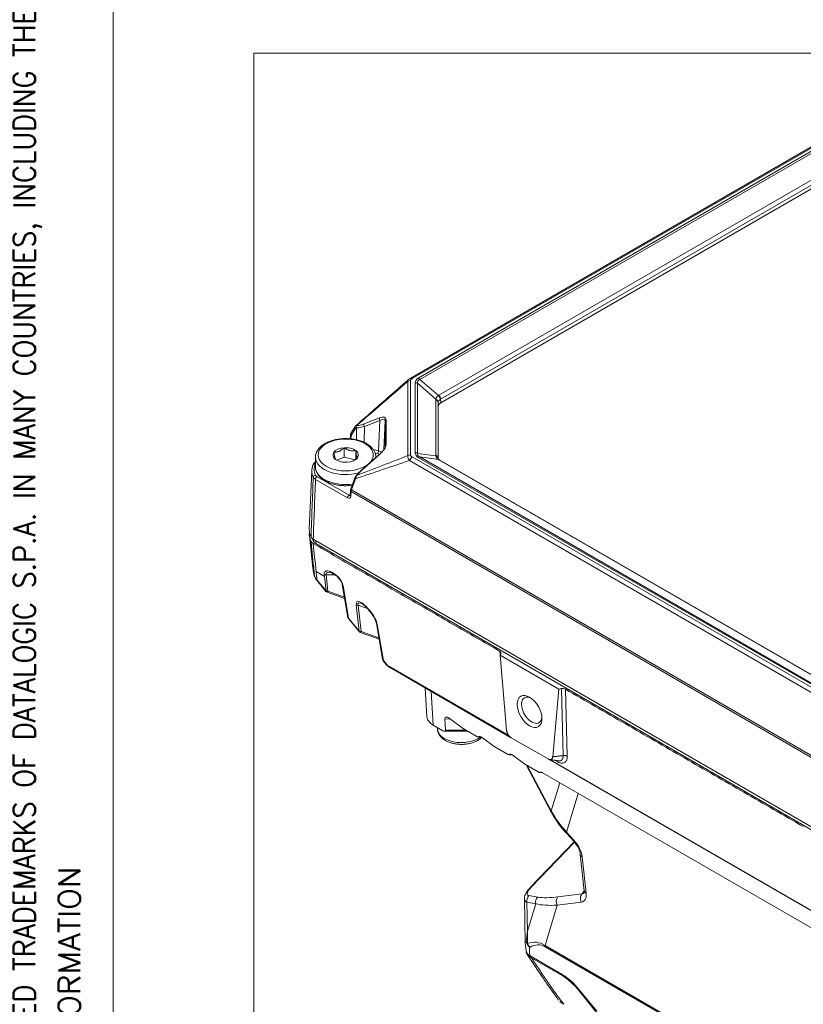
# Model space of a CAD drawing. Header units: millimetres. Extents: x 4 to 837, y 5 to 589.
# Tile 2 of 164: x 4 to 94, y 87 to 199. Entities that reach past the tile are written whole.
import ezdxf

# ---------------------------------------------------------------- set-up
doc = ezdxf.new("R2010")
doc.units = ezdxf.units.MM
doc.layers.add('1', color=7, linetype='Continuous', true_color=0xffffff)
doc.layers.add('256', color=7, linetype='Continuous', true_color=0xffffff)
doc.styles.add('blockfont', font='simplex.shx')

msp = doc.modelspace()

# ---------------------------------------------------------------- linework, layer by layer
at = {"layer": '1', "color": 251, "linetype": 'Continuous', "lineweight": 18}
for p in [(31.03, 11.417), (200.102, 195.204)]:
    msp.add_line(p, (31.03, 195.204), dxfattribs=at)
at = {"layer": '1', "color": 143, "linetype": 'Continuous', "lineweight": 18}
for p, q in [((98.733, 186.854), (48.893, 158.079)), ((100.537, 183.077), (52.389, 155.279)), ((52.096, 154.871), (52.096, 148.908)), ((42.613, 152.58), (42.127, 151.797)), ((42.068, 151.604), (42.042, 151.183)), ((45.377, 149.401), (43.613, 147.862)), ((118.104, 110.749), (52.268, 148.759)), ((37.67, 147.574), (37.382, 140.835)), ((42.592, 146.714), (42.106, 145.441)), ((42.758, 146.998), (42.757, 146.997)), ((42.769, 147.012), (42.758, 146.998)), ((42.068, 145.272), (42.036, 144.743)), ((42.106, 145.441), (42.105, 145.44)), ((37.39, 140.095), (37.784, 136.426)), ((122.592, 90.779), (37.829, 139.717)), ((38.231, 135.042), (39.276, 133.774)), ((40.083, 135.8), (40.122, 135.778)), ((41.143, 134.547), (41.779, 130.8)), ((39.408, 133.682), (41.41, 132.975)), ((44.114, 131.7), (44.291, 131.486)), ((41.844, 130.66), (43.061, 129.182)), ((45.057, 130.086), (45.755, 125.977)), ((43.193, 129.09), (45.356, 128.327)), ((59.264, 126.65), (59.189, 126.487)), ((59.898, 117.932), (59.189, 126.487)), ((65.877, 122.626), (59.189, 126.487)), ((45.819, 125.837), (46.168, 125.414)), ((46.519, 125.108), (60.37, 117.111)), ((65.877, 122.626), (65.168, 114.89)), ((66.158, 122.669), (65.877, 122.626)), ((64.637, 114.643), (60.429, 117.073)), ((64.703, 114.61), (95.014, 97.11))]:
    msp.add_line(p, q, dxfattribs=at)
at = {"layer": '1', "color": 143, "linetype": 'Continuous', "lineweight": 13}
for p, q in [((98.983, 186.829), (49.143, 158.054)), ((49.826, 158.106), (98.894, 186.435)), ((99.06, 186.292), (49.992, 157.962)), ((52.184, 156.155), (100.342, 183.96)), ((100.53, 183.505), (52.371, 155.701)), ((48.629, 149.261), (48.629, 157.736)), ((48.934, 157.82), (48.934, 149.346)), ((49.473, 149.583), (49.473, 157.583)), ((51.843, 155.708), (49.734, 157.523)), ((49.734, 157.523), (49.734, 149.523)), ((49.992, 157.962), (52.13, 156.122)), ((51.839, 149.303), (51.839, 155.643)), ((52.096, 154.871), (52.078, 155.309)), ((52.078, 155.309), (52.078, 148.968)), ((52.371, 155.701), (52.389, 155.279)), ((43.625, 152.891), (45.389, 153.563)), ((45.438, 153.277), (43.674, 152.605)), ((45.292, 149.81), (45.438, 153.277)), ((46.043, 153.23), (45.907, 149.995)), ((46.043, 150.34), (46.043, 153.23)), ((46.141, 153.385), (46.141, 150.495)), ((42.649, 152.354), (42.163, 151.57)), ((42.751, 151.076), (42.784, 152.434)), ((42.784, 152.434), (42.772, 152.433)), ((42.797, 152.69), (42.808, 152.691)), ((43.674, 152.605), (43.629, 150.781)), ((42.141, 151.494), (42.122, 151.177)), ((44.674, 149.972), (45.292, 149.81)), ((45.189, 149.481), (44.889, 149.56)), ((49.734, 149.523), (51.843, 149.233)), ((45.389, 149.375), (43.625, 147.836)), ((116.346, 109.726), (48.828, 148.708)), ((49.143, 149.112), (116.661, 110.131)), ((116.571, 110.525), (49.826, 149.06)), ((52.13, 148.814), (49.992, 149.108)), ((49.992, 149.108), (116.737, 110.573)), ((52.078, 148.968), (52.079, 148.939)), ((118.02, 110.772), (52.184, 148.783)), ((41.744, 144.436), (38.087, 146.547)), ((38.263, 146.846), (41.92, 144.735)), ((42.668, 146.627), (42.182, 145.354)), ((42.808, 147.012), (42.797, 146.999)), ((42.141, 145.162), (42.109, 144.633)), ((118.744, 100.935), (42.141, 145.162)), ((42.182, 145.354), (118.78, 101.13)), ((41.92, 144.735), (42.04, 144.804)), ((38.154, 136.039), (39.112, 135.486)), ((38.251, 135.09), (39.296, 133.823)), ((39.112, 135.486), (39.09, 135.689)), ((39.296, 133.823), (39.112, 135.486)), ((39.301, 135.652), (39.508, 133.785)), ((40.309, 135.652), (39.301, 135.652)), ((40.022, 135.918), (40.061, 135.896)), ((39.508, 133.785), (41.385, 133.123)), ((41.228, 134.455), (41.864, 130.708)), ((43.081, 129.231), (42.749, 132.23)), ((42.961, 132.192), (43.293, 129.194)), ((44.004, 131.824), (42.961, 132.192)), ((44.134, 131.749), (44.311, 131.535)), ((41.864, 130.708), (43.081, 129.231)), ((45.142, 129.995), (45.839, 125.886)), ((43.293, 129.194), (45.331, 128.474)), ((45.839, 125.886), (46.188, 125.463)), ((59.195, 126.416), (59.135, 126.927)), ((46.458, 125.226), (60.159, 117.316)), ((66.357, 115.025), (66.158, 122.669)), ((66.638, 122.594), (66.837, 114.947)), ((64.934, 114.559), (94.812, 97.309)), ((65.666, 114.348), (65.412, 114.495))]:
    msp.add_line(p, q, dxfattribs=at)
at = {"layer": '1', "color": 252, "linetype": 'Continuous', "lineweight": 18}
for p, q in [((41.343, 150.163), (41.343, 149.102)), ((42.677, 149.845), (42.677, 148.857)), ((38.082, 149.092), (38.082, 147.949)), ((40.526, 148.74), (41.343, 149.102)), ((41.343, 149.102), (42.609, 148.799)), ((44.982, 149.056), (44.982, 149.092)), ((38.112, 139.228), (122.592, 90.453))]:
    msp.add_line(p, q, dxfattribs=at)
at = {"layer": '1', "color": 252, "linetype": 'Continuous', "lineweight": 13}
for p, q in [((37.858, 139.476), (37.858, 139.701)), ((38.112, 139.554), (38.112, 139.228))]:
    msp.add_line(p, q, dxfattribs=at)
at = {"layer": '1', "color": 9, "linetype": 'Continuous', "lineweight": 18}
for p, q in [((50.611, 122.746), (50.809, 119.47)), ((52.844, 119.239), (52.922, 117.939)), ((53.359, 119.287), (54.988, 118.093)), ((52.637, 117.867), (51.539, 118.501)), ((56.504, 117.213), (55.048, 118.054)), ((52.808, 117.812), (55.467, 117.812)), ((58.488, 116.072), (57.15, 117.053)), ((58.548, 116.033), (60.004, 115.192)), ((61.988, 114.051), (60.65, 115.032)), ((63.528, 113.157), (62.048, 114.012)), ((62.126, 113.967), (65.008, 108.581)), ((100.074, 92.248), (64.069, 113.036)), ((66.735, 106.159), (67.565, 105.246)), ((67.626, 105.175), (62.614, 99.977)), ((68.324, 103.761), (68.779, 99.605)), ((61.936, 98.672), (62.039, 93.673)), ((62.586, 92.161), (66.258, 90.041)), ((66.234, 89.916), (62.773, 91.914)), ((70.169, 85.723), (68.178, 88.187)), ((68.202, 88.312), (70.194, 85.848))]:
    msp.add_line(p, q, dxfattribs=at)
at = {"layer": '1', "color": 9, "linetype": 'Continuous', "lineweight": 13}
for p, q in [((51.307, 122.344), (51.539, 118.501)), ((53.518, 119.171), (52.844, 119.239)), ((52.922, 117.939), (55.247, 117.939)), ((62.241, 113.901), (65.007, 108.732)), ((65.007, 108.732), (65.972, 111.937)), ((68.095, 110.711), (66.763, 106.289)), ((66.763, 106.289), (67.593, 105.376)), ((67.657, 105.139), (62.719, 100.018)), ((68.542, 103.469), (68.997, 99.312)), ((62.45, 99.048), (63.457, 98.882)), ((65.767, 98.898), (68.519, 99.246)), ((68.519, 99.246), (68.78, 99.586)), ((62.223, 98.283), (62.291, 95.001)), ((63.229, 98.117), (62.223, 98.283)), ((62.291, 95.001), (63.229, 98.117)), ((65.675, 97.962), (64.291, 93.369)), ((68.427, 98.31), (65.675, 97.962)), ((64.291, 93.369), (121.196, 60.514)), ((121.226, 60.355), (64.32, 93.209)), ((66.234, 89.916), (66.351, 89.986)), ((68.262, 88.238), (68.178, 88.187))]:
    msp.add_line(p, q, dxfattribs=at)
at = {"layer": '1', "color": 27, "linetype": 'Continuous', "lineweight": 18}
msp.add_line((52.005, 118.232), (52.005, 118.106), dxfattribs=at)
at = {"layer": '1', "color": 143, "linetype": 'Continuous', "lineweight": 18}
for centre, start, end in [((39.508, 133.965), 219.50001, 250.56338), ((42.075, 130.85), 189.63385, 219.50001), ((43.293, 129.373), 219.50001, 250.56338), ((46.051, 126.028), 189.63385, 219.50001)]:
    msp.add_arc(centre, 0.3, start, end, dxfattribs=at)
at = {"layer": '1', "color": 143, "linetype": 'Continuous', "lineweight": 13}
for centre, major_axis, ratio, start_param, end_param in [((48.934, 157.412), (-0.5, 0), 0.816497, 4.712389, 5.3668874), ((49.143, 157.646), (-0.25, 0.433), 0.57735, 5.4977871, 6.3010467), ((54.267, 156.321), (-4.773, 1.409), 0.316774, 5.9906252, 6.3764069), ((49.473, 157.174), (-0.5, 0), 0.816497, 4.1637648, 4.712389), ((54.267, 155.913), (-4.511, 1.817), 0.270428, 6.0502352, 6.4360169), ((49.826, 157.697), (-0.25, 0.433), 0.57735, 5.009238, 5.4977871), ((53.372, 154.869), (-1.477, 0.979), 0.423223, 0.1961998, 0.2735145), ((51.578, 155.295), (-0.5, 0), 0.816497, 3.1764992, 4.1637648), ((51.582, 155.359), (-0.495, 0.073), 0.840845, 3.2970206, 4.2851419), ((53.111, 154.521), (-0.988, 0.925), 0.3292, 0.2218087, 0.2991235), ((53.274, 154.872), (-1.322, 1.088), 0.692206, 6.0295402, 6.0813402), ((51.964, 155.857), (-0.28, 0.414), 0.590594, 3.920458, 4.9678244), ((52.018, 155.89), (-0.25, 0.433), 0.57735, 3.9618974, 5.009238), ((53.108, 154.608), (-0.788, 1.06), 0.61337, 6.2080104, 6.2598104), ((44.784, 155.078), (2.673, 2.172), 0.374057, 3.6317303, 3.9896074), ((43.777, 152.729), (0.089, -0.234), 0.59435, 3.7475614, 5.0347572), ((45.542, 153.401), (0.089, -0.234), 0.59435, 3.7475614, 5.0347572), ((44.856, 152.566), (1.231, 0.991), 0.371341, 5.9927896, 7.1355015), ((45.008, 152.404), (0.99, 0.96), 0.31686, 5.9846754, 7.1273874), ((46.293, 153.223), (-0.25, 0), 0.816497, 5.3668874, 6.2482787), ((42.339, 151.665), (0.212, -0.132), 0.758511, 3.3321073, 4.3004547), ((42.825, 152.449), (-0.212, 0.132), 0.758511, 0.0000133, 1.158862), ((42.949, 152.528), (-0.018, 0.249), 0.774783, 0.8102958, 1.9054777), ((42.96, 152.529), (0.018, -0.249), 0.774783, 3.9518885, 5.0470704), ((44.936, 154.916), (2.918, 2.201), 0.393456, 3.6383872, 3.9962643), ((42.317, 151.589), (0.25, -0.015), 0.576647, 3.1269905, 3.961246), ((42.317, 151.385), (-0.118, 0.22), 0.597134, 0.3316978, 0.7692068), ((45.189, 149.686), (-0.064, -0.242), 0.338369, 0.6605369, 2.1964266), ((44.877, 149.087), (0.75, 0.001), 0.577144, 0.8210219, 1.1423204), ((44.877, 149.291), (-1, 0.01), 0.572627, 3.8429671, 4.2903745), ((44.856, 149.703), (1.232, 0.964), 0.378936, 4.8521382, 5.9948501), ((46.293, 150.333), (-0.25, 0), 0.816497, 5.3668874, 6.2482787), ((49.473, 149.175), (-0.5, 0), 0.816497, 4.1637648, 4.712389), ((54.267, 150.845), (4.773, 1.409), 0.316774, 3.048371, 3.4341528), ((54.267, 150.437), (4.529, 1.042), 0.260445, 3.037435, 3.4232167), ((38.069, 148.163), (-0.227, 0.105), 0.788977, 5.0615438, 6.2826721), ((42.38, 147.704), (-4.462, 0), 0.57735, 6.0228164, 6.5435542), ((45.542, 149.213), (0.164, -0.188), 0.071597, 3.1415829, 3.618711), ((48.934, 148.937), (-0.5, 0), 0.816497, 4.712389, 5.3668874), ((49.143, 148.704), (-0.25, -0.433), 0.57735, 3.9269908, 5.0253716), ((49.826, 148.652), (-0.25, -0.433), 0.57735, 3.4384417, 3.9269908), ((51.578, 148.954), (-0.5, 0), 0.816497, 3.1764992, 4.1637648), ((53.372, 148.545), (-1.478, 0.962), 0.42743, 0.2712911, 0.3486059), ((51.582, 148.885), (-0.496, -0.064), 0.785148, 3.0731977, 4.0613189), ((51.964, 148.358), (-0.26, -0.427), 0.622989, 3.1353191, 3.4518692), ((53.274, 148.738), (-1.516, 0.49), 0.24437, 0.7986453, 0.8504454), ((52.018, 148.326), (-0.25, -0.433), 0.57735, 3.1415861, 3.4384417), ((42.38, 147.507), (4.712, 0), 0.57735, 3.1341315, 3.4019616), ((44.784, 147.101), (2.675, 2.099), 0.383853, 1.7060225, 2.0638996), ((43.777, 147.674), (0.164, -0.188), 0.071597, 3.1415829, 3.618711), ((38.069, 146.837), (-0.227, -0.105), 0.788977, 4.3632342, 5.8991239), ((38.263, 146.642), (-0.125, -0.217), 0.57735, 3.9269908, 5.4628806), ((42.825, 146.625), (-0.234, 0.089), 0.269221, 0.0000064, 0.9383977), ((42.949, 146.837), (-0.191, 0.161), 0.216018, 5.7948924, 6.2831895), ((42.96, 146.85), (0.191, -0.161), 0.216018, 2.6532998, 3.1410664), ((42.317, 145.257), (0.25, -0.015), 0.576647, 3.1423184, 3.961246), ((42.339, 145.352), (0.234, -0.089), 0.269221, 3.1656518, 4.0799903), ((42.494, 145.352), (0.256, 0.429), 0.567185, 1.8922087, 2.3297177), ((41.92, 144.531), (-0.125, -0.217), 0.57735, 3.9269908, 5.4628806), ((41.756, 144.852), (-0.236, 0.441), 0.597134, 2.3749097, 3.9107995), ((41.933, 144.946), (-0.111, 0.224), 0.616056, 2.3962733, 2.9751597), ((42.286, 144.728), (0.25, -0.015), 0.576647, 3.1416073, 3.9612457), ((40.142, 135.061), (-0.966, 0.957), 0.447063, 5.2436153, 6.7882317), ((38.265, 135.588), (-0.287, -0.088), 0.393794, 6.1036645, 6.2829025), ((38.463, 135.232), (-0.231, -0.191), 0.155581, 5.71846, 6.2831861), ((39.301, 135.831), (0.298, 0.033), 0.596182, 3.860401, 4.6464293), ((40.354, 135.203), (-1.026, 0.62), 0.411163, 5.6860187, 6.6151538), ((40.233, 136.06), (-0.15, -0.26), 0.57735, 5.5789095, 6.2831994), ((40.272, 136.038), (-0.15, -0.26), 0.57735, 5.5789095, 6.2804063), ((40.181, 135.038), (-0.966, 0.957), 0.447063, 3.6989989, 5.2436153), ((39.508, 133.965), (-0.231, -0.191), 0.155581, 5.71846, 6.2831861), ((39.508, 133.965), (0.298, 0.033), 0.596182, 3.860401, 4.6464293), ((39.508, 133.965), (0.1, 0.283), 0.241272, 3.141594, 4.1126635), ((41.439, 134.597), (-0.296, -0.05), 0.550327, 0.0082665, 0.6856448), ((43.845, 131.215), (-1.006, 1.355), 0.330413, 4.8650415, 6.7983596), ((42.961, 132.372), (0.298, 0.033), 0.596182, 3.860401, 4.6464293), ((44.056, 131.357), (-1.082, 1.076), 0.265132, 5.7742243, 6.7452937), ((44.346, 131.891), (-0.231, -0.191), 0.155581, 5.71846, 6.2854394), ((44.522, 131.677), (-0.231, -0.191), 0.155581, 5.71846, 6.2863079), ((44.024, 130.997), (-1.039, 1.393), 0.320923, 3.7019312, 4.8623783), ((42.075, 130.85), (-0.296, -0.05), 0.550327, 6.2831549, 6.9688301), ((42.075, 130.85), (-0.231, -0.191), 0.155581, 5.71846, 6.2831861), ((43.293, 129.373), (-0.231, -0.191), 0.155581, 5.71846, 6.2831861), ((43.293, 129.373), (0.298, 0.033), 0.596182, 3.860401, 4.6464293), ((45.353, 130.137), (-0.296, -0.05), 0.550327, 0.0080463, 0.6856448), ((43.293, 129.373), (0.1, 0.283), 0.241272, 3.141594, 4.1126635), ((46.051, 126.028), (-0.296, -0.05), 0.550327, 6.2831549, 6.9688301), ((46.051, 126.028), (-0.231, -0.191), 0.155581, 5.71846, 6.2831861), ((46.399, 125.605), (-0.231, -0.191), 0.155581, 5.71846, 6.2835617), ((46.418, 125.774), (-0.389, 0.583), 0.528792, 1.7595316, 2.3217117), ((46.669, 125.368), (-0.15, -0.26), 0.57735, 5.5789095, 6.2831994)]:
    msp.add_ellipse(centre, major_axis=major_axis, ratio=ratio, start_param=start_param, end_param=end_param, dxfattribs=at)
at = {"layer": '1', "color": 143, "linetype": 'Continuous', "lineweight": 18}
for centre, major_axis, ratio, start_param, end_param in [((53.097, 154.871), (-1.001, 0), 0.577059, 5.4985438, 6.2834373), ((42.339, 151.665), (0.212, -0.132), 0.758511, 3.141606, 3.3321073), ((42.825, 152.449), (-0.212, 0.132), 0.758511, 6.2287281, 6.2831987), ((42.38, 147.507), (4.712, 0), 0.57735, 3.1168983, 3.1341315), ((42.38, 140.274), (-5, 0), 0.57735, 6.1982362, 6.5634586), ((42.38, 140.764), (-5, 0), 0.57735, 6.2584948, 6.5632623), ((58.778, 126.723), (0.502, 0.001), 0.574863, 6.0235842, 7.0645675), ((66.285, 122.389), (0.5, 0.001), 0.579844, 0.7856635, 1.8266468), ((62.78, 120.209), (-0.825, 1.429), 0.57735, 0, 3.8257726), ((62.78, 120.209), (-0.825, 1.429), 0.57735, 5.5990053, 6.2831853), ((65.313, 114.111), (0.25, 0.433), 0.57735, 5.5789095, 5.9296859)]:
    msp.add_ellipse(centre, major_axis=major_axis, ratio=ratio, start_param=start_param, end_param=end_param, dxfattribs=at)
at = {"layer": '1', "color": 252, "linetype": 'Continuous', "lineweight": 13}
for centre, major_axis, start_param, end_param in [((41.532, 149.337), (-3.15, 0), 2.7492893, 6.2831853), ((41.532, 149.092), (3.45, 0), 3.171539, 5.173028), ((41.532, 149.337), (-3.15, 0), 0, 2.5039506), ((41.532, 149.337), (-3.15, 0), 2.6099793, 2.7492893), ((41.532, 149.092), (3.45, 0), 6.2649278, 6.2831853), ((41.532, 147.949), (-3.45, 0), 0.000003, 1.8021973)]:
    msp.add_ellipse(centre, major_axis=major_axis, ratio=0.57735, start_param=start_param, end_param=end_param, dxfattribs=at)
at = {"layer": '1', "color": 252, "linetype": 'Continuous', "lineweight": 18}
for centre, major_axis, start_param, end_param in [((41.532, 149.337), (1.443, 0), 2.7492893, 3.7964869), ((41.532, 149.337), (1.443, 0), 1.7020918, 2.7492893), ((41.532, 149.337), (1.443, 0), 0.6548942, 1.7020918), ((41.532, 149.337), (1.443, 0), 5.890882, 6.9380795), ((41.532, 149.092), (3.45, 0), 3.1414975, 3.171539), ((41.532, 149.337), (1.443, 0), 3.7964869, 4.8436844), ((41.532, 149.337), (1.443, 0), 4.8436844, 5.890882), ((41.532, 149.092), (3.45, 0), 0.000003, 0.0208161), ((42.663, 140.274), (-5, 0), 0.1817269, 0.2800377), ((38.819, 139.636), (1, 0), 3.4216303, 3.9269908)]:
    msp.add_ellipse(centre, major_axis=major_axis, ratio=0.57735, start_param=start_param, end_param=end_param, dxfattribs=at)
at = {"layer": '1', "color": 143, "linetype": 'Continuous', "lineweight": 18}
msp.add_ellipse((62.533, 120.066), major_axis=(-1, 1.732), ratio=0.57735, dxfattribs=at)
at = {"layer": '1', "color": 9, "linetype": 'Continuous', "lineweight": 18}
for centre, major_axis, ratio, start_param, end_param in [((53.31, 119.521), (2.503, 0), 0.576647, 3.1764667, 3.9263818), ((53.347, 118.899), (-0.453, 0.496), 0.441792, 5.138897, 6.7834287), ((54.995, 118.325), (-0.274, 0.299), 0.44036, 1.9952546, 2.1920903), ((52.622, 118.112), (-0.27, 0.27), 0.486742, 2.0723504, 3.6431467), ((58.495, 116.305), (-0.274, 0.299), 0.44036, 1.9952546, 2.1920903), ((61.995, 114.284), (-0.274, 0.299), 0.44036, 1.9952546, 2.1920903), ((66.899, 87.458), (-2.317, 2.681), 0.408831, 4.6320911, 5.4169847), ((66.923, 87.583), (-2.317, 2.681), 0.408831, 4.6320911, 5.4169847)]:
    msp.add_ellipse(centre, major_axis=major_axis, ratio=ratio, start_param=start_param, end_param=end_param, dxfattribs=at)
at = {"layer": '1', "color": 27, "linetype": 'Continuous', "lineweight": 13}
msp.add_ellipse((54.755, 118.106), major_axis=(-2.75, 0), ratio=0.57735, start_param=0.000003, end_param=2.4785233, dxfattribs=at)
at = {"layer": '1', "color": 9, "linetype": 'Continuous', "lineweight": 13}
for centre, major_axis, ratio, start_param, end_param in [((65.669, 108.935), (0.661, 0.354), 0.420441, 2.705416, 3.141597), ((73.332, 109.768), (-8.569, 5.565), 0.679668, 0.8916933, 1.209258), ((67.29, 106.664), (-0.555, -0.504), 0.198957, 5.7390263, 6.2827547), ((68.12, 105.75), (-0.555, -0.504), 0.198957, 5.7390263, 6.2829773), ((66.904, 104.335), (-1.341, 1.817), 0.529128, 3.8797609, 4.9030399), ((69.069, 103.843), (-0.746, -0.082), 0.637451, 0.0049312, 0.7187908), ((63.979, 100.3), (1.696, 1.161), 0.287084, 2.1934644, 3.4328364), ((63.154, 99.457), (-0.54, 0.521), 0.390496, 5.9263186, 6.2831879), ((62.885, 98.486), (0.122, 0.74), 0.907291, 0.8707419, 1.9944862), ((72.8, 105.292), (10.915, 5.504), 0.314079, 3.5479751, 3.8655398), ((66.202, 98.337), (-0.094, 0.744), 0.831524, 0.6174497, 1.9901831), ((68.954, 98.685), (-0.094, 0.744), 0.831524, 0.6174497, 1.9901831), ((67.347, 100.286), (-1.381, 1.86), 0.496815, 2.8688056, 3.845509), ((67.874, 100.661), (-0.811, 1.37), 0.435097, 2.9009866, 3.3144679), ((69.524, 99.687), (-0.746, -0.082), 0.637451, 0.0000105, 0.7187908), ((64.414, 99.738), (2.435, 1.245), 0.369531, 2.9483953, 3.4410844), ((63.892, 98.32), (0.122, 0.74), 0.907291, 0.8707419, 1.9944862), ((73.234, 104.731), (11.635, 5.501), 0.342647, 3.5378944, 3.8554591), ((64.584, 91.567), (-2.522, 2.181), 0.155573, 6.1275301, 6.4226095), ((63.575, 94.053), (-1.425, 0.47), 0.888168, 0.5567053, 1.0939023), ((63.575, 94.053), (-1.5, 0.028), 0.631203, 0.3184016, 0.5586938), ((60.74, 63.248), (2.534, 30.476), 0.257896, 6.1504141, 6.4056576), ((63.575, 94.053), (-0.743, 1.303), 0.909538, 1.4238037, 1.7594275), ((59.715, 62.339), (4.001, 31.079), 0.21919, 6.1919117, 6.4471552), ((65.345, 94.117), (0.75, 1.299), 0.57735, 2.4710987, 2.6179939), ((63.559, 90.659), (-0.908, 2.614), 0.19812, 0.2536157, 0.8915648)]:
    msp.add_ellipse(centre, major_axis=major_axis, ratio=ratio, start_param=start_param, end_param=end_param, dxfattribs=at)
at = {"layer": '1', "color": 143, "linetype": 'Continuous', "lineweight": 18}
for points, knots in [([(48.699, 157.943), (48.318, 157.608), (47.582, 156.963), (46.563, 156.07), (45.713, 155.324), (45.1, 154.786), (44.674, 154.413), (44.318, 154.101), (43.885, 153.721), (43.331, 153.235), (42.92, 152.874), (42.703, 152.684)], [0, 0, 0, 0, 0.1907451, 0.368196, 0.50995, 0.6160073, 0.6751518, 0.7229157, 0.7942597, 0.8916036, 1, 1, 1, 1]), ([(45.762, 149.796), (45.761, 149.794), (45.704, 149.715), (45.569, 149.579), (45.438, 149.454), (45.377, 149.401)], [0, 0, 0, 0, 0.0119405, 0.5690701, 1, 1, 1, 1]), ([(46.043, 150.333), (46.044, 150.321), (46.039, 150.281), (46.005, 150.165), (45.909, 149.99), (45.818, 149.864), (45.762, 149.796)], [0, 0, 0, 0, 0.1454786, 0.4029819, 0.6859694, 1, 1, 1, 1]), ([(38.079, 148.532), (38.056, 148.519), (37.974, 148.462), (37.889, 148.372), (37.856, 148.287), (37.849, 148.265)], [0, 0, 0, 0, 0.2117642, 0.8092017, 1, 1, 1, 1]), ([(52.226, 148.786), (52.215, 148.792), (52.163, 148.822), (52.104, 148.883), (52.081, 148.931), (52.076, 148.952), (52.078, 148.958)], [0, 0, 0, 0, 0.0716606, 0.3734454, 0.7159317, 1, 1, 1, 1]), ([(37.842, 148.268), (37.811, 148.2), (37.737, 148.01), (37.674, 147.759), (37.675, 147.577), (37.679, 147.523)], [0, 0, 0, 0, 0.2811427, 0.7871466, 1, 1, 1, 1]), ([(43.613, 147.862), (43.536, 147.795), (43.321, 147.601), (43.036, 147.316), (42.84, 147.095), (42.769, 147.012)], [0, 0, 0, 0, 0.2544156, 0.7224967, 1, 1, 1, 1]), ([(42.759, 146.995), (42.739, 146.972), (42.671, 146.89), (42.615, 146.775), (42.584, 146.693), (42.579, 146.68)], [0, 0, 0, 0, 0.2527047, 0.8840946, 1, 1, 1, 1]), ([(42.036, 144.743), (42.034, 144.73), (42.032, 144.712), (42.029, 144.707), (42.029, 144.707)], [0, 0, 0, 0, 0.5255097, 1, 1, 1, 1]), ([(37.829, 139.717), (37.799, 139.735), (37.744, 139.771), (37.697, 139.811), (37.665, 139.842), (37.654, 139.853), (37.635, 139.875), (37.626, 139.886), (37.601, 139.92), (37.587, 139.942), (37.575, 139.966)], [0, 0, 0, 0, 0.25, 0.5, 0.5, 0.625, 0.625, 0.75, 0.75, 1, 1, 1, 1]), ([(37.576, 139.476), (37.587, 139.452), (37.615, 139.407), (37.653, 139.364), (37.685, 139.332), (37.696, 139.322), (37.72, 139.302), (37.732, 139.292), (37.771, 139.263), (37.799, 139.245), (37.829, 139.228)], [0, 0, 0, 0, 0.25, 0.5, 0.5, 0.625, 0.625, 0.75, 0.75, 1, 1, 1, 1]), ([(37.773, 136.582), (37.773, 136.562), (37.777, 136.354), (37.847, 135.99), (37.932, 135.65), (37.978, 135.5)], [0, 0, 0, 0, 0.0548414, 0.5838004, 1, 1, 1, 1]), ([(37.984, 135.501), (37.989, 135.478), (38.017, 135.366), (38.104, 135.209), (38.197, 135.088), (38.235, 135.044)], [0, 0, 0, 0, 0.1399498, 0.6774767, 1, 1, 1, 1]), ([(39.657, 135.95), (39.665, 135.951), (39.703, 135.952), (39.841, 135.92), (39.983, 135.856), (40.07, 135.808), (40.083, 135.8)], [0, 0, 0, 0, 0.1184299, 0.4937712, 0.9208873, 1, 1, 1, 1]), ([(40.122, 135.778), (40.167, 135.752), (40.296, 135.671), (40.511, 135.501), (40.747, 135.263), (40.935, 135.019), (41.061, 134.801), (41.122, 134.643), (41.139, 134.57), (41.143, 134.547)], [0, 0, 0, 0, 0.1109941, 0.3204934, 0.5221328, 0.7007332, 0.8343374, 0.9450693, 1, 1, 1, 1]), ([(43.253, 132.435), (43.258, 132.433), (43.292, 132.423), (43.407, 132.363), (43.591, 132.234), (43.826, 132.025), (44.003, 131.834), (44.101, 131.717), (44.114, 131.7)], [0, 0, 0, 0, 0.025275, 0.1777638, 0.3868325, 0.6467224, 0.9517089, 1, 1, 1, 1]), ([(44.291, 131.486), (44.341, 131.425), (44.483, 131.244), (44.686, 130.946), (44.871, 130.615), (44.991, 130.342), (45.042, 130.171), (45.055, 130.098), (45.057, 130.086)], [0, 0, 0, 0, 0.1438637, 0.4155547, 0.6407261, 0.8272564, 0.9714711, 1, 1, 1, 1]), ([(46.168, 125.414), (46.193, 125.383), (46.283, 125.282), (46.403, 125.18), (46.498, 125.12), (46.519, 125.108)], [0, 0, 0, 0, 0.2464204, 0.8345094, 1, 1, 1, 1]), ([(60.429, 117.073), (60.412, 117.082), (60.396, 117.093), (60.364, 117.115), (60.347, 117.127), (60.299, 117.165), (60.268, 117.193), (60.222, 117.24), (60.207, 117.256), (60.178, 117.29), (60.163, 117.307), (60.135, 117.343), (60.122, 117.361), (60.095, 117.399), (60.082, 117.419), (60.046, 117.477), (60.024, 117.518), (59.995, 117.58), (59.985, 117.601), (59.968, 117.643), (59.96, 117.664), (59.938, 117.727), (59.926, 117.769), (59.915, 117.821), (59.913, 117.831), (59.909, 117.852), (59.907, 117.862), (59.902, 117.893), (59.9, 117.913), (59.898, 117.932)], [0, 0, 0, 0, 0.0625, 0.0625, 0.125, 0.125, 0.25, 0.25, 0.3125, 0.3125, 0.375, 0.375, 0.4375, 0.4375, 0.5, 0.5, 0.625, 0.625, 0.6875, 0.6875, 0.75, 0.75, 0.875, 0.875, 0.90625, 0.90625, 0.9375, 0.9375, 1, 1, 1, 1]), ([(65.168, 114.89), (65.164, 114.854), (65.158, 114.821), (65.144, 114.775), (65.139, 114.76), (65.13, 114.739), (65.127, 114.732), (65.12, 114.718), (65.117, 114.712), (65.098, 114.68), (65.081, 114.658), (65.052, 114.63), (65.041, 114.622), (65.019, 114.607), (65.008, 114.6), (64.971, 114.583), (64.945, 114.576), (64.903, 114.571), (64.889, 114.57), (64.859, 114.57), (64.844, 114.572), (64.799, 114.578), (64.767, 114.586), (64.719, 114.603), (64.703, 114.61), (64.67, 114.625), (64.654, 114.634), (64.637, 114.643)], [0, 0, 0, 0, 0.125, 0.125, 0.1875, 0.1875, 0.21875, 0.21875, 0.25, 0.25, 0.375, 0.375, 0.4375, 0.4375, 0.5, 0.5, 0.625, 0.625, 0.6875, 0.6875, 0.75, 0.75, 0.875, 0.875, 0.9375, 0.9375, 1, 1, 1, 1])]:
    msp.add_open_spline(points, degree=3, knots=knots, dxfattribs=at)
at = {"layer": '1', "color": 143, "linetype": 'Continuous', "lineweight": 13}
for points, degree in [([(48.629, 157.736), (46.685, 156.054), (44.741, 154.372), (42.797, 152.69)], 3), ([(38.079, 148.388), (38.076, 148.381), (38.072, 148.374), (38.069, 148.367)], 3), ([(48.828, 148.708), (46.775, 148.014), (44.721, 147.321), (42.668, 146.627)], 3), ([(42.797, 146.999), (44.741, 147.753), (46.685, 148.507), (48.629, 149.261)], 3), ([(37.575, 139.966), (37.659, 142.246), (37.743, 144.527), (37.828, 146.807)], 3), ([(38.087, 146.547), (38, 144.271), (37.915, 141.994), (37.829, 139.717)], 3), ([(37.829, 139.228), (37.937, 138.165), (38.046, 137.102), (38.154, 136.039)], 3), ([(38.154, 136.039), (38.187, 135.723), (38.219, 135.407), (38.251, 135.09)], 3), ([(65.168, 114.89), (66.357, 115.025)], 1)]:
    msp.add_open_spline(points, degree=degree, dxfattribs=at)
for points, knots in [([(48.629, 157.736), (48.629, 157.738), (48.628, 157.74), (48.627, 157.744), (48.626, 157.75), (48.624, 157.764), (48.621, 157.791), (48.623, 157.813), (48.627, 157.834), (48.629, 157.841), (48.633, 157.854), (48.641, 157.874), (48.66, 157.904), (48.68, 157.926), (48.694, 157.938), (48.696, 157.94), (48.698, 157.942)], [0, 0, 0, 0, 0.0241715, 0.0241715, 0.048343, 0.0966861, 0.1933722, 0.3867443, 0.3867443, 0.4834304, 0.4834304, 0.5801165, 0.7734887, 0.9668608, 0.9668608, 1, 1, 1, 1]), ([(49.143, 158.054), (49.116, 158.038), (49.09, 158.021), (49.053, 157.995), (49.042, 157.986), (49.02, 157.967), (49.009, 157.958), (48.981, 157.929), (48.964, 157.908), (48.947, 157.876), (48.942, 157.865), (48.936, 157.843), (48.934, 157.832), (48.934, 157.82)], [0, 0, 0, 0, 0.25, 0.25, 0.375, 0.375, 0.5, 0.5, 0.75, 0.75, 0.875, 0.875, 1, 1, 1, 1]), ([(51.843, 155.708), (51.844, 155.746), (51.85, 155.784), (51.874, 155.857), (51.892, 155.893), (51.923, 155.937), (51.93, 155.946), (51.943, 155.964), (51.965, 155.989), (51.99, 156.014), (52.043, 156.063), (52.084, 156.093), (52.13, 156.122)], [0, 0, 0, 0, 0.25, 0.25, 0.5, 0.5, 0.5625, 0.5625, 0.625, 0.75, 0.75, 1, 1, 1, 1]), ([(52.335, 155.678), (52.298, 155.653), (52.265, 155.627), (52.221, 155.587), (52.208, 155.574), (52.188, 155.554), (52.182, 155.547), (52.17, 155.533), (52.165, 155.526), (52.137, 155.491), (52.12, 155.464), (52.094, 155.408), (52.085, 155.38), (52.081, 155.352)], [0, 0, 0, 0, 0.25, 0.25, 0.375, 0.375, 0.4375, 0.4375, 0.5, 0.5, 0.75, 0.75, 1, 1, 1, 1]), ([(42.772, 152.433), (42.759, 152.432), (42.747, 152.43), (42.723, 152.421), (42.712, 152.416), (42.691, 152.402), (42.681, 152.394), (42.664, 152.376), (42.656, 152.365), (42.649, 152.354)], [0, 0, 0, 0, 0.25, 0.25, 0.5, 0.5, 0.75, 0.75, 1, 1, 1, 1]), ([(42.704, 152.685), (42.707, 152.687), (42.71, 152.689), (42.725, 152.695), (42.737, 152.698), (42.758, 152.698), (42.765, 152.697), (42.777, 152.695), (42.782, 152.694), (42.788, 152.692), (42.792, 152.691), (42.795, 152.691), (42.797, 152.69)], [0, 0, 0, 0, 0.1353688, 0.1353688, 0.5676844, 0.5676844, 0.7838422, 0.7838422, 0.8919211, 0.9459606, 0.9459606, 1, 1, 1, 1]), ([(48.828, 148.708), (48.824, 148.713), (48.819, 148.719), (48.81, 148.73), (48.797, 148.747), (48.768, 148.788), (48.745, 148.822), (48.723, 148.858), (48.717, 148.87), (48.704, 148.893), (48.685, 148.929), (48.67, 148.964), (48.644, 149.034), (48.632, 149.081), (48.624, 149.139), (48.623, 149.15), (48.622, 149.173), (48.622, 149.196), (48.624, 149.223), (48.626, 149.242), (48.627, 149.251), (48.628, 149.256), (48.629, 149.259), (48.629, 149.261)], [0, 0, 0, 0, 0.03125, 0.03125, 0.0625, 0.125, 0.25, 0.25, 0.3125, 0.3125, 0.375, 0.5, 0.5, 0.75, 0.75, 0.8125, 0.8125, 0.875, 0.9375, 0.96875, 0.984375, 0.984375, 1, 1, 1, 1]), ([(48.934, 149.346), (48.934, 149.334), (48.936, 149.323), (48.942, 149.301), (48.947, 149.29), (48.965, 149.257), (48.981, 149.237), (49.009, 149.208), (49.02, 149.199), (49.042, 149.18), (49.053, 149.171), (49.089, 149.144), (49.116, 149.128), (49.143, 149.112)], [0, 0, 0, 0, 0.125, 0.125, 0.25, 0.25, 0.5, 0.5, 0.625, 0.625, 0.75, 0.75, 1, 1, 1, 1]), ([(52.13, 148.814), (52.084, 148.842), (52.002, 148.901), (51.942, 148.969), (51.911, 149.015), (51.905, 149.024), (51.894, 149.042), (51.88, 149.07), (51.868, 149.099), (51.85, 149.156), (51.844, 149.194), (51.843, 149.233)], [0, 0, 0, 0, 0.25, 0.5, 0.5, 0.5625, 0.5625, 0.625, 0.75, 0.75, 1, 1, 1, 1]), ([(38.087, 146.547), (38.056, 146.565), (38.027, 146.584), (37.987, 146.615), (37.974, 146.625), (37.95, 146.646), (37.938, 146.657), (37.906, 146.689), (37.886, 146.712), (37.853, 146.759), (37.839, 146.783), (37.828, 146.807)], [0, 0, 0, 0, 0.25, 0.25, 0.375, 0.375, 0.5, 0.5, 0.75, 0.75, 1, 1, 1, 1]), ([(38.069, 147.041), (38.078, 147.023), (38.088, 147.005), (38.113, 146.97), (38.128, 146.953), (38.16, 146.92), (38.179, 146.904), (38.219, 146.874), (38.24, 146.86), (38.263, 146.846)], [0, 0, 0, 0, 0.25, 0.25, 0.5, 0.5, 0.75, 0.75, 1, 1, 1, 1]), ([(42.797, 146.999), (42.792, 146.992), (42.788, 146.985), (42.78, 146.972), (42.769, 146.952), (42.758, 146.93), (42.737, 146.886), (42.725, 146.855), (42.703, 146.792), (42.693, 146.76), (42.682, 146.71), (42.679, 146.694), (42.674, 146.669), (42.673, 146.661), (42.67, 146.644), (42.669, 146.635), (42.668, 146.627)], [0, 0, 0, 0, 0.0625, 0.0625, 0.125, 0.25, 0.25, 0.5, 0.5, 0.75, 0.75, 0.875, 0.875, 0.9375, 0.9375, 1, 1, 1, 1]), ([(37.977, 135.522), (37.951, 135.777), (37.925, 136.033), (37.845, 136.816), (37.792, 137.345), (37.684, 138.407), (37.63, 138.941), (37.576, 139.476)], [0, 0, 0, 0, 0.1938495, 0.1938495, 0.5947447, 0.5947447, 1, 1, 1, 1]), ([(37.784, 136.429), (37.795, 136.323), (37.811, 136.217), (37.839, 136.061), (37.849, 136.012), (37.87, 135.914), (37.882, 135.865), (37.918, 135.718), (37.946, 135.62), (37.977, 135.522)], [0, 0, 0, 0, 0.3548647, 0.3548647, 0.5161485, 0.5161485, 0.6774324, 0.6774324, 1, 1, 1, 1]), ([(37.977, 135.522), (37.983, 135.502), (37.991, 135.483), (38.006, 135.445), (38.015, 135.426), (38.043, 135.369), (38.064, 135.332), (38.11, 135.26), (38.16, 135.19), (38.22, 135.123), (38.251, 135.09)], [0, 0, 0, 0, 0.125, 0.125, 0.25, 0.25, 0.5, 0.5, 0.75, 1, 1, 1, 1]), ([(66.837, 114.947), (66.839, 114.861), (66.833, 114.78), (66.814, 114.668), (66.806, 114.633), (66.79, 114.581), (66.785, 114.565), (66.773, 114.532), (66.766, 114.516), (66.732, 114.439), (66.697, 114.385), (66.636, 114.317), (66.614, 114.296), (66.578, 114.268), (66.566, 114.26), (66.54, 114.243), (66.527, 114.236), (66.459, 114.201), (66.4, 114.183), (66.304, 114.17), (66.271, 114.168), (66.219, 114.169), (66.202, 114.17), (66.166, 114.172), (66.148, 114.174), (66.058, 114.187), (65.983, 114.206), (65.886, 114.242), (65.866, 114.249), (65.827, 114.266), (65.807, 114.275), (65.747, 114.303), (65.706, 114.324), (65.666, 114.348)], [0, 0, 0, 0, 0.125, 0.125, 0.1875, 0.1875, 0.21875, 0.21875, 0.25, 0.25, 0.375, 0.375, 0.4375, 0.4375, 0.46875, 0.46875, 0.5, 0.5, 0.625, 0.625, 0.6875, 0.6875, 0.71875, 0.71875, 0.75, 0.75, 0.875, 0.875, 0.90625, 0.90625, 0.9375, 0.9375, 1, 1, 1, 1]), ([(65.848, 114.435), (65.874, 114.432), (65.9, 114.43), (65.951, 114.429), (65.976, 114.431), (66.049, 114.441), (66.093, 114.454), (66.143, 114.481), (66.153, 114.487), (66.172, 114.499), (66.181, 114.506), (66.207, 114.527), (66.223, 114.543), (66.267, 114.595), (66.292, 114.636), (66.316, 114.696), (66.32, 114.708), (66.328, 114.733), (66.332, 114.746), (66.342, 114.785), (66.347, 114.812), (66.359, 114.898), (66.361, 114.959), (66.357, 115.025)], [0, 0, 0, 0, 0.0803252, 0.0803252, 0.163932, 0.163932, 0.3311456, 0.3311456, 0.372949, 0.372949, 0.4147524, 0.4147524, 0.4983592, 0.4983592, 0.6655728, 0.6655728, 0.7073762, 0.7073762, 0.7491796, 0.7491796, 0.8327864, 0.8327864, 1, 1, 1, 1]), ([(66.837, 114.947), (66.806, 114.967), (66.772, 114.984), (66.696, 115.011), (66.656, 115.022), (66.572, 115.035), (66.529, 115.038), (66.442, 115.037), (66.399, 115.033), (66.357, 115.025)], [0, 0, 0, 0, 0.25, 0.25, 0.5, 0.5, 0.75, 0.75, 1, 1, 1, 1])]:
    msp.add_open_spline(points, degree=3, knots=knots, dxfattribs=at)
at = {"layer": '1', "color": 143, "linetype": 'Continuous', "lineweight": 18}
for points, degree in [([(48.889, 158.075), (48.793, 158.024), (48.698, 157.939)], 2), ([(42.112, 151.764), (42.074, 151.697), (42.068, 151.606)], 2), ([(42.699, 152.672), (42.643, 152.635), (42.62, 152.588)], 2), ([(52.268, 148.759), (52.245, 148.772), (52.224, 148.785)], 2), ([(42.105, 145.44), (42.073, 145.354), (42.068, 145.272)], 2), ([(37.829, 139.228), (59.135, 126.927)], 1), ([(66.638, 122.594), (93.783, 106.923)], 1), ([(64.82, 114.575), (65.86, 114.434)], 1)]:
    msp.add_open_spline(points, degree=degree, dxfattribs=at)
at = {"layer": '1', "color": 252, "linetype": 'Continuous', "lineweight": 18}
for points, knots in [([(44.974, 149.141), (44.974, 149.228), (44.954, 149.425), (44.844, 149.723), (44.654, 150.026), (44.39, 150.306), (44.058, 150.559), (43.663, 150.778), (43.216, 150.957), (42.73, 151.091), (42.216, 151.178), (41.686, 151.217), (41.153, 151.207), (40.629, 151.147), (40.125, 151.04), (39.653, 150.886), (39.224, 150.689), (38.848, 150.45), (38.535, 150.173), (38.295, 149.864), (38.141, 149.532), (38.077, 149.246), (38.087, 149.078), (38.094, 149.023)], [0, 0, 0, 0, 0.0363549, 0.0826841, 0.1296197, 0.1777848, 0.2271104, 0.2771063, 0.3272855, 0.377387, 0.427378, 0.4772897, 0.5271774, 0.5770996, 0.6271066, 0.6772663, 0.7276399, 0.7782555, 0.8290258, 0.8795128, 0.9290424, 0.9770777, 1, 1, 1, 1]), ([(41.343, 150.163), (41.298, 150.121), (41.253, 150.079), (41.161, 150), (41.115, 149.963), (41.02, 149.893), (40.972, 149.86), (40.898, 149.816), (40.873, 149.802), (40.835, 149.783), (40.823, 149.776), (40.798, 149.764), (40.785, 149.758), (40.723, 149.73), (40.673, 149.712), (40.575, 149.683), (40.526, 149.673), (40.453, 149.662), (40.429, 149.659), (40.382, 149.655), (40.359, 149.653), (40.289, 149.651), (40.243, 149.653), (40.198, 149.656)], [0, 0, 0, 0, 0.125, 0.125, 0.25, 0.25, 0.375, 0.375, 0.4375, 0.4375, 0.46875, 0.46875, 0.5, 0.5, 0.625, 0.625, 0.75, 0.75, 0.8125, 0.8125, 0.875, 0.875, 1, 1, 1, 1]), ([(40.198, 149.656), (40.206, 149.6), (40.213, 149.547), (40.228, 149.442), (40.236, 149.392), (40.252, 149.296), (40.259, 149.25), (40.272, 149.185), (40.276, 149.164), (40.282, 149.134), (40.284, 149.124), (40.288, 149.105), (40.29, 149.095), (40.301, 149.05), (40.309, 149.018), (40.325, 148.962), (40.333, 148.938), (40.345, 148.907), (40.349, 148.897), (40.357, 148.88), (40.361, 148.872), (40.372, 148.85), (40.38, 148.839), (40.387, 148.83)], [0, 0, 0, 0, 0.125, 0.125, 0.25, 0.25, 0.375, 0.375, 0.4375, 0.4375, 0.46875, 0.46875, 0.5, 0.5, 0.625, 0.625, 0.75, 0.75, 0.8125, 0.8125, 0.875, 0.875, 1, 1, 1, 1]), ([(42.677, 149.845), (42.625, 149.834), (42.573, 149.826), (42.492, 149.816), (42.464, 149.814), (42.409, 149.81), (42.381, 149.809), (42.297, 149.808), (42.241, 149.81), (42.127, 149.822), (42.069, 149.832), (41.995, 149.85), (41.981, 149.853), (41.951, 149.861), (41.908, 149.874), (41.864, 149.889), (41.779, 149.92), (41.722, 149.945), (41.639, 149.986), (41.611, 150), (41.556, 150.03), (41.528, 150.046), (41.447, 150.094), (41.395, 150.128), (41.343, 150.163)], [0, 0, 0, 0, 0.125, 0.125, 0.1875, 0.1875, 0.25, 0.25, 0.375, 0.375, 0.5, 0.5, 0.53125, 0.53125, 0.5625, 0.625, 0.625, 0.75, 0.75, 0.8125, 0.8125, 0.875, 0.875, 1, 1, 1, 1]), ([(42.866, 149.019), (42.858, 149.028), (42.851, 149.039), (42.836, 149.067), (42.828, 149.084), (42.812, 149.125), (42.804, 149.148), (42.792, 149.19), (42.788, 149.205), (42.782, 149.229), (42.78, 149.237), (42.776, 149.255), (42.774, 149.263), (42.763, 149.308), (42.755, 149.348), (42.739, 149.434), (42.731, 149.48), (42.719, 149.553), (42.715, 149.578), (42.707, 149.63), (42.703, 149.656), (42.692, 149.735), (42.684, 149.789), (42.677, 149.845)], [0, 0, 0, 0, 0.125, 0.125, 0.25, 0.25, 0.375, 0.375, 0.4375, 0.4375, 0.46875, 0.46875, 0.5, 0.5, 0.625, 0.625, 0.75, 0.75, 0.8125, 0.8125, 0.875, 0.875, 1, 1, 1, 1]), ([(40.387, 148.83), (40.439, 148.794), (40.492, 148.761), (40.555, 148.723), (40.565, 148.717), (40.575, 148.711)], [0, 0, 0, 0, 0.8475474, 0.8475474, 1, 1, 1, 1]), ([(42.426, 148.675), (42.43, 148.677), (42.435, 148.68), (42.489, 148.712), (42.538, 148.745), (42.61, 148.798), (42.634, 148.817), (42.682, 148.855), (42.705, 148.874), (42.775, 148.934), (42.821, 148.975), (42.866, 149.019)], [0, 0, 0, 0, 0.0309295, 0.0309295, 0.353953, 0.353953, 0.5154648, 0.5154648, 0.6769765, 0.6769765, 1, 1, 1, 1]), ([(38.085, 147.998), (38.084, 147.99), (38.07, 147.871), (38.108, 147.64), (38.218, 147.318), (38.41, 147.015), (38.673, 146.735), (39.006, 146.482), (39.401, 146.263), (39.847, 146.085), (40.334, 145.95), (40.848, 145.863), (41.378, 145.824), (41.857, 145.834), (42.155, 145.863), (42.277, 145.879)], [0, 0, 0, 0, 0.0058337, 0.0867544, 0.1672152, 0.2487291, 0.3323783, 0.4180432, 0.504872, 0.5920191, 0.6790313, 0.7658516, 0.8525343, 0.9391751, 1, 1, 1, 1])]:
    msp.add_open_spline(points, degree=3, knots=knots, dxfattribs=at)
at = {"layer": '1', "color": 27, "linetype": 'Continuous', "lineweight": 18}
msp.add_open_spline([(52.016, 118.133), (52.01, 118.086), (52.003, 117.934), (52.068, 117.678), (52.21, 117.384), (52.424, 117.117), (52.704, 116.877), (53.049, 116.67), (53.449, 116.504), (53.889, 116.386), (54.354, 116.317), (54.83, 116.299), (55.304, 116.333), (55.763, 116.418), (56.195, 116.553), (56.589, 116.738), (56.875, 116.933), (57.023, 117.069), (57.07, 117.116)], degree=3, knots=[0, 0, 0, 0, 0.026528, 0.0869882, 0.1472381, 0.2092316, 0.2741047, 0.3416061, 0.4104767, 0.4794316, 0.5481271, 0.6166441, 0.6851955, 0.7539838, 0.8232568, 0.8932737, 0.9641385, 1, 1, 1, 1], dxfattribs=at)
at = {"layer": '1', "color": 9, "linetype": 'Continuous', "lineweight": 18}
for points, knots in [([(56.504, 117.213), (56.523, 117.202), (56.541, 117.193), (56.578, 117.178), (56.596, 117.172), (56.623, 117.166), (56.632, 117.165), (56.649, 117.164), (56.657, 117.163), (56.673, 117.165), (56.681, 117.166), (56.696, 117.17), (56.703, 117.173), (56.709, 117.177)], [0, 0, 0, 0, 0.25, 0.25, 0.5, 0.5, 0.625, 0.625, 0.75, 0.75, 0.875, 0.875, 1, 1, 1, 1]), ([(56.709, 117.177), (56.716, 117.181), (56.723, 117.184), (56.738, 117.19), (56.745, 117.192), (56.769, 117.198), (56.786, 117.2), (56.821, 117.199), (56.839, 117.197), (56.876, 117.191), (56.895, 117.186), (56.923, 117.177), (56.933, 117.173), (56.953, 117.166), (56.962, 117.162), (56.992, 117.149), (57.012, 117.139), (57.071, 117.107), (57.11, 117.082), (57.15, 117.053)], [0, 0, 0, 0, 0.0625, 0.0625, 0.125, 0.125, 0.25, 0.25, 0.375, 0.375, 0.5, 0.5, 0.5625, 0.5625, 0.625, 0.625, 0.75, 0.75, 1, 1, 1, 1]), ([(60.004, 115.192), (60.023, 115.181), (60.041, 115.172), (60.078, 115.157), (60.096, 115.151), (60.123, 115.145), (60.132, 115.144), (60.149, 115.143), (60.157, 115.143), (60.173, 115.144), (60.181, 115.145), (60.196, 115.15), (60.203, 115.152), (60.209, 115.156)], [0, 0, 0, 0, 0.25, 0.25, 0.5, 0.5, 0.625, 0.625, 0.75, 0.75, 0.875, 0.875, 1, 1, 1, 1]), ([(60.209, 115.156), (60.216, 115.16), (60.223, 115.164), (60.238, 115.169), (60.245, 115.172), (60.269, 115.177), (60.286, 115.179), (60.321, 115.179), (60.339, 115.177), (60.376, 115.17), (60.395, 115.165), (60.423, 115.156), (60.433, 115.153), (60.453, 115.145), (60.462, 115.141), (60.492, 115.128), (60.512, 115.119), (60.571, 115.086), (60.61, 115.061), (60.65, 115.032)], [0, 0, 0, 0, 0.0625, 0.0625, 0.125, 0.125, 0.25, 0.25, 0.375, 0.375, 0.5, 0.5, 0.5625, 0.5625, 0.625, 0.625, 0.75, 0.75, 1, 1, 1, 1]), ([(63.528, 113.157), (63.545, 113.148), (63.561, 113.139), (63.594, 113.126), (63.61, 113.12), (63.634, 113.114), (63.642, 113.113), (63.657, 113.11), (63.665, 113.11), (63.687, 113.11), (63.701, 113.112), (63.713, 113.116)], [0, 0, 0, 0, 0.25, 0.25, 0.5, 0.5, 0.625, 0.625, 0.75, 0.75, 1, 1, 1, 1]), ([(63.713, 113.116), (63.725, 113.12), (63.738, 113.123), (63.765, 113.127), (63.778, 113.128), (63.82, 113.127), (63.85, 113.123), (63.895, 113.112), (63.911, 113.107), (63.942, 113.097), (63.958, 113.09), (64.005, 113.07), (64.037, 113.054), (64.069, 113.036)], [0, 0, 0, 0, 0.125, 0.125, 0.25, 0.25, 0.5, 0.5, 0.625, 0.625, 0.75, 0.75, 1, 1, 1, 1]), ([(65.008, 108.581), (65.077, 108.453), (65.283, 108.086), (65.665, 107.487), (66.173, 106.805), (66.544, 106.37), (66.735, 106.159)], [0, 0, 0, 0, 0.152021, 0.4370458, 0.7227436, 1, 1, 1, 1]), ([(67.565, 105.246), (67.605, 105.202), (67.72, 105.069), (67.898, 104.827), (68.075, 104.527), (68.209, 104.231), (68.291, 103.967), (68.317, 103.824), (68.324, 103.761)], [0, 0, 0, 0, 0.0974594, 0.2857912, 0.4726108, 0.6573209, 0.8395817, 1, 1, 1, 1]), ([(62.614, 99.977), (62.565, 99.927), (62.426, 99.775), (62.218, 99.513), (62.05, 99.219), (61.955, 98.947), (61.94, 98.781), (61.94, 98.707)], [0, 0, 0, 0, 0.1286897, 0.3829971, 0.6535291, 0.850848, 1, 1, 1, 1]), ([(68.779, 99.605), (68.782, 99.57), (68.788, 99.482), (68.778, 99.381), (68.766, 99.359), (68.767, 99.359)], [0, 0, 0, 0, 0.2185804, 0.6080343, 1, 1, 1, 1]), ([(62.043, 93.649), (62.043, 93.619), (62.043, 93.439), (62.081, 93.125), (62.128, 92.835), (62.159, 92.69)], [0, 0, 0, 0, 0.0891163, 0.534627, 1, 1, 1, 1]), ([(62.157, 92.628), (62.154, 92.593), (62.158, 92.558), (62.175, 92.489), (62.19, 92.455), (62.21, 92.422)], [0, 0, 0, 0, 0.5, 0.5, 1, 1, 1, 1]), ([(62.586, 92.161), (62.531, 92.193), (62.481, 92.227), (62.39, 92.3), (62.35, 92.338), (62.305, 92.389), (62.297, 92.399), (62.28, 92.42), (62.257, 92.451), (62.236, 92.483), (62.2, 92.548), (62.181, 92.592), (62.165, 92.649), (62.162, 92.66), (62.158, 92.678), (62.156, 92.684), (62.155, 92.69)], [0, 0, 0, 0, 0.2284213, 0.2284213, 0.4568426, 0.4568426, 0.513948, 0.513948, 0.5710533, 0.685264, 0.685264, 0.9136853, 0.9136853, 0.9707906, 0.9707906, 1, 1, 1, 1]), ([(62.21, 92.422), (62.24, 92.374), (62.274, 92.327), (62.352, 92.236), (62.395, 92.192), (62.455, 92.139), (62.467, 92.129), (62.492, 92.108), (62.504, 92.097), (62.543, 92.066), (62.57, 92.046), (62.652, 91.987), (62.711, 91.95), (62.773, 91.914)], [0, 0, 0, 0, 0.25, 0.25, 0.5, 0.5, 0.5625, 0.5625, 0.625, 0.625, 0.75, 0.75, 1, 1, 1, 1]), ([(62.228, 92.396), (62.526, 91.936), (63.186, 90.93), (64.12, 89.549), (64.953, 88.351), (65.485, 87.602), (65.768, 87.23), (65.841, 87.136)], [0, 0, 0, 0, 0.2617033, 0.5729449, 0.7855685, 0.9453364, 1, 1, 1, 1]), ([(66.453, 86.644), (66.394, 86.678), (66.339, 86.711), (66.236, 86.773), (66.189, 86.803), (66.136, 86.838), (66.126, 86.845), (66.106, 86.858), (66.097, 86.865), (66.07, 86.884), (66.053, 86.896), (66.011, 86.93), (65.991, 86.948), (65.981, 86.963)], [0, 0, 0, 0, 0.25, 0.25, 0.5, 0.5, 0.5625, 0.5625, 0.625, 0.625, 0.75, 0.75, 1, 1, 1, 1])]:
    msp.add_open_spline(points, degree=3, knots=knots, dxfattribs=at)
for points, degree in [([(56.635, 117.165), (57.024, 117.126)], 1), ([(63.657, 113.111), (63.809, 113.097), (63.961, 113.084)], 2)]:
    msp.add_open_spline(points, degree=degree, dxfattribs=at)
at = {"layer": '1', "color": 9, "linetype": 'Continuous', "lineweight": 13, "extrusion": (-5.90049e-09, -5.95012e-08, -1)}
msp.add_open_spline([(56.709, 117.177), (56.801, 117.168), (56.892, 117.159), (56.983, 117.15)], degree=3, dxfattribs=at)
at = {"layer": '1', "color": 9, "linetype": 'Continuous', "lineweight": 18, "extrusion": (3.73488e-10, 3.75561e-09, -1)}
msp.add_open_spline([(60.135, 115.144), (60.33, 115.125), (60.524, 115.105)], degree=2, dxfattribs=at)
at = {"layer": '1', "color": 9, "linetype": 'Continuous', "lineweight": 13, "extrusion": (6.73656e-09, 6.7933e-08, -1)}
msp.add_open_spline([(60.209, 115.156), (60.301, 115.147), (60.392, 115.138), (60.483, 115.129)], degree=3, dxfattribs=at)
at = {"layer": '1', "color": 9, "linetype": 'Continuous', "lineweight": 13}
for points in [[(63.713, 113.116), (63.784, 113.11), (63.855, 113.105), (63.926, 113.099)], [(62.145, 93.783), (62.181, 94.186), (62.23, 94.592), (62.291, 95.001)], [(62.291, 95.001), (62.286, 94.524), (62.287, 94.049), (62.294, 93.575)]]:
    msp.add_open_spline(points, degree=3, dxfattribs=at)
msp.add_open_spline([(62.773, 91.914), (63.062, 91.473), (63.353, 91.033), (63.795, 90.372), (63.943, 90.151), (64.242, 89.711), (64.393, 89.49), (64.696, 89.05), (64.849, 88.83), (65.158, 88.391), (65.314, 88.172), (65.552, 87.843), (65.632, 87.734), (65.792, 87.515), (65.873, 87.406), (66.118, 87.078), (66.283, 86.861), (66.453, 86.644)], degree=3, knots=[0, 0, 0, 0, 0.25, 0.25, 0.375, 0.375, 0.5, 0.5, 0.625, 0.625, 0.75, 0.75, 0.8125, 0.8125, 0.875, 0.875, 1, 1, 1, 1], dxfattribs=at)
at = {"layer": '256', "color": 3, "linetype": 'Continuous', "lineweight": 18}
msp.add_line((15, 5), (15, 589), dxfattribs=at)

# ---------------------------------------------------------------- texts
at = {"layer": '256', "color": 4, "linetype": 'Continuous', "lineweight": 13, "char_height": 2.5, "attachment_point": 7, "rotation": 90, "line_spacing_factor": 0.903614, "style": 'blockfont'}
for s, insert in [('\\W0.9074;DATALOGIC AND THE DATALOGIC LOGO ARE REGISTERED TRADEMARKS OF DATALOGIC S.P.A. IN MANY COUNTRIES, INCLUDING THE U.S.A. AND THE E.U. ', (6.857, 4.994)), ('\\W1.0456;DATALOGIC PROPRIETARY & CONFIDENTIAL INFORMATION', (11.226, 4.789))]:
    msp.add_mtext(s, dxfattribs=dict(at, insert=insert))

doc.saveas('drawing.dxf')
